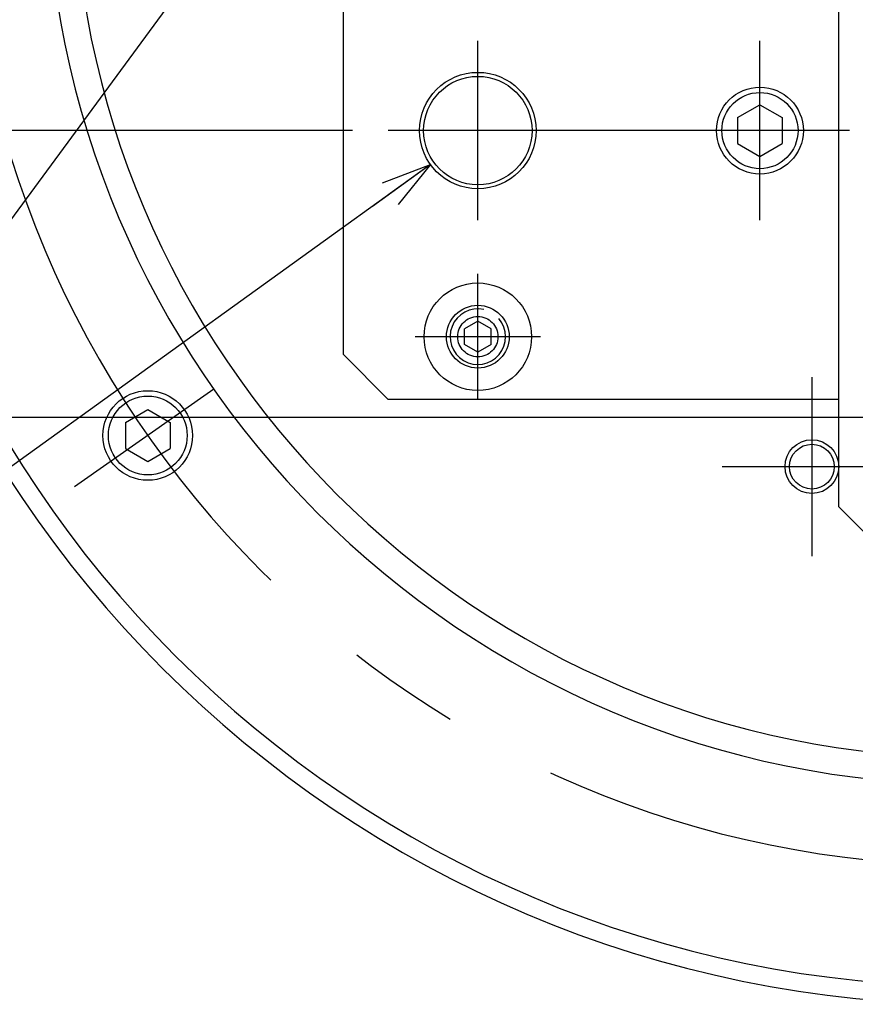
# Model space of a CAD drawing. Extents: x 0 to 564, y 0 to 400.
# Tile 12 of 20: x 96 to 143, y 266 to 321. Entities that reach past the tile are written whole.
import ezdxf

# ---------------------------------------------------------------- set-up
doc = ezdxf.new("R2010")
doc.units = 0
doc.linetypes.add('CENTER', pattern=[50.8, 31.75, -6.35, 6.35, -6.35])
doc.linetypes.add('DASHED', pattern=[19.05, 12.7, -6.35])
doc.layers.get('0').update_dxf_attribs({"linetype": 'CONTINUOUS'})
doc.layers.get('DEFPOINTS').update_dxf_attribs({"linetype": 'CONTINUOUS'})
for name, color, linetype in [('BASE', 10, 'CONTINUOUS'), ('BODY', 130, 'CONTINUOUS'), ('CVZ', 130, 'CONTINUOUS'), ('寸法線', 11, 'CONTINUOUS'), ('機械要素部品', 100, 'CONTINUOUS')]:
    doc.layers.add(name, color=color, linetype=linetype)
doc.styles.add('MX_DIMTXSTY_4', font='txt.sh', dxfattribs={"width": 1.2, "bigfont": 'extfont'})
doc.styles.add('MX_DIMTXSTY_5', font='txt.sh', dxfattribs={"width": 1.1, "bigfont": 'extfont'})
doc.styles.add('MX_DIMTXSTY_8', font='txt.sh', dxfattribs={"width": 0.85, "bigfont": 'extfont'})
doc.styles.add('MX_NOTE_STANDARD', font='txt.sh', dxfattribs={"bigfont": 'extfont'})
doc.dimstyles.new('MX_DIMSTYLE_P', dxfattribs={"dimtxt": 2.5, "dimasz": 2.5, "dimexe": 1, "dimexo": 1, "dimgap": 1, "dimtad": 1, "dimlfac": 2, "dimdsep": 46, "dimtxsty": 'MX_NOTE_STANDARD', "dimblk1": 'OPEN30', "dimblk2": 'OPEN30', "dimsah": 1, "dimcen": 2.5, "dimadec": 0, "dimazin": 0, "dimtfac": 1, "dimtmove": 0, "dimatfit": 3, "dimldrblk": 'OPEN30', "dimfxl": 1, "dimtzin": 0, "dimarcsym": 0})
doc.dimstyles.new('MXDIMSTYLE', dxfattribs={"dimtxt": 2.5, "dimasz": 2.5, "dimexe": 1, "dimexo": 1, "dimgap": 1, "dimtad": 1, "dimdsep": 46, "dimtxsty": 'MX_NOTE_STANDARD', "dimblk1": 'OPEN30', "dimblk2": 'OPEN30', "dimsah": 1, "dimcen": 2.5, "dimadec": 0, "dimazin": 0, "dimtfac": 1, "dimtmove": 0, "dimatfit": 3, "dimldrblk": 'OPEN30', "dimfxl": 1, "dimtzin": 0, "dimarcsym": 0})

# ---------------------------------------------------------------- blocks, each defined once
blk = doc.blocks.new('_OPEN30')
at = {"color": 0, "linetype": 'ByBlock', "lineweight": -2}
for p, q in [((-1, 0.267949), (0, 0)), ((0, 0), (-1, -0.267949)), ((0, 0), (-1, 0))]:
    blk.add_line(p, q, dxfattribs=at)
blk = doc.blocks.new('*D34')
at = {"color": 21, "linetype": 'CONTINUOUS'}
for p, q in [((114.543305, 345.227746), (71.435192, 345.227746)), ((72.435192, 314.727746), (72.435192, 345.227746)), ((114.543305, 314.727746), (71.435192, 314.727746))]:
    blk.add_line(p, q, dxfattribs=at)
at = {"layer": 'DEFPOINTS', "color": 0, "linetype": 'CONTINUOUS'}
for p in [(72.435192, 345.227746), (116.543305, 345.227746), (116.543305, 314.727746)]:
    blk.add_point(p, dxfattribs=at)
at = {"color": 21, "linetype": 'CONTINUOUS', "xscale": 2.77, "yscale": 2.77, "zscale": 2.77}
for p, rotation in [((72.435192, 345.227746), 90), ((72.435192, 314.727746), 270)]:
    blk.add_blockref('_OPEN30', p, dxfattribs=dict(at, rotation=rotation))
at = {"color": 21, "linetype": 'CONTINUOUS', "insert": (69.685192, 329.977746), "char_height": 3.5, "attachment_point": 5, "rotation": 90, "line_spacing_factor": 0.72, "style": 'MX_DIMTXSTY_4'}
blk.add_mtext('\\A1;61', dxfattribs=at)
blk = doc.blocks.new('*D41')
at = {"color": 21, "linetype": 'CONTINUOUS'}
for p, q in [((118.904922, 312.829997), (73.969598, 280.508658)), ((118.904922, 312.829997), (115.657686, 310.494305)), ((73.969598, 280.508658), (48.544527, 280.508658))]:
    blk.add_line(p, q, dxfattribs=at)
at = {"layer": 'DEFPOINTS', "color": 0, "linetype": 'CONTINUOUS'}
for p in [(124.181682, 316.625495), (118.904922, 312.829997)]:
    blk.add_point(p, dxfattribs=at)
at = {"color": 21, "linetype": 'CONTINUOUS', "xscale": 2.77, "yscale": 2.77, "zscale": 2.77, "rotation": 35.726927}
blk.add_blockref('_OPEN30', (118.904922, 312.829997), dxfattribs=at)
at = {"color": 21, "linetype": 'CONTINUOUS', "insert": (60.794527, 285.358658), "char_height": 3.5, "attachment_point": 5, "line_spacing_factor": 0.72, "style": 'MX_DIMTXSTY_8'}
blk.add_mtext('\\A1;2-Rp1/4\\Pエア供給ポート', dxfattribs=at)
blk = doc.blocks.new('_NONE')
at = {"color": 0, "linetype": 'ByBlock', "lineweight": -2}
blk.add_circle((0, 0), 0.25, dxfattribs=at)
blk = doc.blocks.new('*D44')
at = {"color": 21, "linetype": 'CONTINUOUS'}
for p, q in [((145.443298, 361.227746), (65.853591, 361.227746)), ((66.853591, 298.727746), (66.853591, 361.227746)), ((145.443298, 298.727746), (65.853591, 298.727746))]:
    blk.add_line(p, q, dxfattribs=at)
at = {"layer": 'DEFPOINTS', "color": 0, "linetype": 'CONTINUOUS'}
for p in [(66.853591, 361.227746), (147.943298, 361.227746), (147.943298, 298.727746)]:
    blk.add_point(p, dxfattribs=at)
at = {"color": 21, "linetype": 'CONTINUOUS', "xscale": 2.77, "yscale": 2.77, "zscale": 2.77}
for p, rotation in [((66.853591, 361.227746), 90), ((66.853591, 298.727746), 270)]:
    blk.add_blockref('_OPEN30', p, dxfattribs=dict(at, rotation=rotation))
at = {"color": 21, "linetype": 'CONTINUOUS', "insert": (64.103591, 329.977746), "char_height": 3.5, "attachment_point": 5, "rotation": 90, "line_spacing_factor": 0.72, "style": 'MX_DIMTXSTY_5'}
blk.add_mtext('\\A1;125', dxfattribs=at)

msp = doc.modelspace()

# ---------------------------------------------------------------- linework, layer by layer
at = {"layer": 'BASE', "color": 10, "linetype": 'CONTINUOUS'}
for q in [(141.6933, 366.2277), (144.1933, 291.2277)]:
    msp.add_line((141.6933, 293.7277), q, dxfattribs=at)
at = {"layer": 'BODY', "color": 140, "linetype": 'CENTER'}
for p, q in [((140.1933, 300.9777), (140.1933, 290.9777)), ((106.8022, 300.2952), (99.0202, 294.8462)), ((135.1933, 295.9777), (145.1933, 295.9777))]:
    msp.add_line(p, q, dxfattribs=at)
at = {"layer": 'BODY', "color": 140, "linetype": 'CONTINUOUS'}
msp.add_circle((140.1933, 295.9777), 1.5, dxfattribs=at)
at = {"layer": 'BODY', "color": 130, "linetype": 'CONTINUOUS'}
msp.add_circle((140.1933, 295.9777), 1.25, dxfattribs=at)
for radius in [64, 63, 51.75, 50.25]:
    msp.add_arc((149.1933, 329.9777), radius, 90, 270, dxfattribs=at)
at = {"layer": 'BODY', "color": 140, "linetype": 'CENTER'}
msp.add_arc((149.1933, 329.9777), 56.25, 90, 270, dxfattribs=at)
at = {"layer": 'CVZ', "color": 130, "linetype": 'CONTINUOUS'}
for p, q in [((114.0433, 302.2277), (114.0433, 327.2277)), ((121.5433, 304.0938), (120.7933, 303.6608)), ((122.2933, 303.6608), (121.5433, 304.0938)), ((120.7933, 302.7947), (120.7933, 303.6608)), ((122.2933, 302.7947), (122.2933, 303.6608)), ((121.5433, 302.3617), (120.7933, 302.7947)), ((122.2933, 302.7947), (121.5433, 302.3617)), ((114.0433, 302.2277), (116.5433, 299.7277)), ((141.6933, 299.7277), (116.5433, 299.7277))]:
    msp.add_line(p, q, dxfattribs=at)
at = {"layer": 'CVZ', "color": 140, "linetype": 'CENTER'}
for p, q in [((121.5433, 309.7277), (121.5433, 319.7277)), ((137.2933, 309.7277), (137.2933, 319.7277)), ((142.2933, 314.7277), (116.5433, 314.7277)), ((121.5433, 299.7277), (121.5433, 306.7277)), ((125.0433, 303.2277), (118.0433, 303.2277))]:
    msp.add_line(p, q, dxfattribs=at)
at = {"layer": 'CVZ', "color": 140, "linetype": 'CONTINUOUS'}
for centre, radius in [((121.5433, 314.7277), 3.25), ((137.2933, 314.7277), 2.425)]:
    msp.add_circle(centre, radius, dxfattribs=at)
at = {"layer": 'CVZ', "color": 130, "linetype": 'CONTINUOUS'}
for centre, radius in [((121.5433, 314.7277), 3.025), ((137.2933, 314.7277), 2.125), ((121.5433, 303.2277), 3), ((121.5433, 303.2277), 1.75)]:
    msp.add_circle(centre, radius, dxfattribs=at)
at = {"layer": 'CVZ', "color": 140, "linetype": 'DASHED'}
msp.add_circle((121.5433, 303.2277), 1.125, dxfattribs=at)
at = {"layer": 'CVZ', "color": 130, "linetype": 'CONTINUOUS'}
msp.add_arc((121.5433, 303.2277), 1.55, 77.51873, 40.55371, dxfattribs=at)
at = {"layer": '機械要素部品', "color": 100, "linetype": 'CONTINUOUS'}
for p, q in [((136.0433, 315.4494), (137.2933, 316.1711)), ((137.2933, 316.1711), (138.5433, 315.4494)), ((136.0433, 315.4494), (136.0433, 314.0061)), ((138.5433, 315.4494), (138.5433, 314.0061)), ((136.0433, 314.0061), (137.2933, 313.2844)), ((137.2933, 313.2844), (138.5433, 314.0061)), ((101.866, 298.4358), (103.116, 299.1574)), ((103.116, 299.1574), (104.366, 298.4358)), ((101.866, 298.4358), (101.866, 296.9924)), ((104.366, 298.4358), (104.366, 296.9924)), ((101.866, 296.9924), (103.116, 296.2707)), ((103.116, 296.2707), (104.366, 296.9924))]:
    msp.add_line(p, q, dxfattribs=at)
for radius in [2.5, 2.2]:
    msp.add_circle((103.116, 297.7141), radius, dxfattribs=at)

# ---------------------------------------------------------------- dimensions: what is measured, and where the dimension line sits
at = {"layer": '寸法線', "color": 21, "linetype": 'CONTINUOUS'}
for base, p1, p2, override, picture, middle in [((66.8536, 361.2277), (147.9433, 298.7277), (147.9433, 361.2277), {"dimtxt": 3.5, "dimasz": 2.77, "dimexo": 2.5, "dimtxsty": 'MX_DIMTXSTY_5', "dimtzin": 8}, '*D44', (66.8536, 329.9777)), ((72.4352, 345.2277), (116.5433, 314.7277), (116.5433, 345.2277), {"dimtxt": 3.5, "dimasz": 2.77, "dimexo": 2, "dimtxsty": 'MX_DIMTXSTY_4', "dimtzin": 8}, '*D34', (72.4352, 329.9777))]:
    dim = msp.add_linear_dim(base=base, p1=p1, p2=p2, angle=90, text='\\A1;<>', dimstyle='MX_DIMSTYLE_P', override=override, dxfattribs=at)
    dim.commit()
    dim.dimension.update_dxf_attribs({"geometry": picture, "text_midpoint": middle, "dimtype": 128})
dim = msp.add_diameter_dim_2p(p1=(124.1817, 316.6255), p2=(118.9049, 312.83), text='\\A1;2-Rp1/4\\Pエア供給ポート', dimstyle='MX_DIMSTYLE_P', override={"dimtxt": 3.5, "dimasz": 2.77, "dimtih": 1, "dimtoh": 1, "dimlfac": 0.5, "dimtxsty": 'MX_DIMTXSTY_8', "dimblk1": 'NONE', "dimcen": 0, "dimtofl": 0}, dxfattribs=at)
dim.commit()
dim.dimension.update_dxf_attribs({"geometry": '*D41', "text_midpoint": (60.7945, 280.5087), "dimtype": 131})

# ---------------------------------------------------------------- leaders
msp.add_leader([(119.6184, 342.6091), (73.9696, 280.5087)], dimstyle='MXDIMSTYLE', override={"dimasz": 2.77}, dxfattribs=at)

doc.saveas('drawing.dxf')
